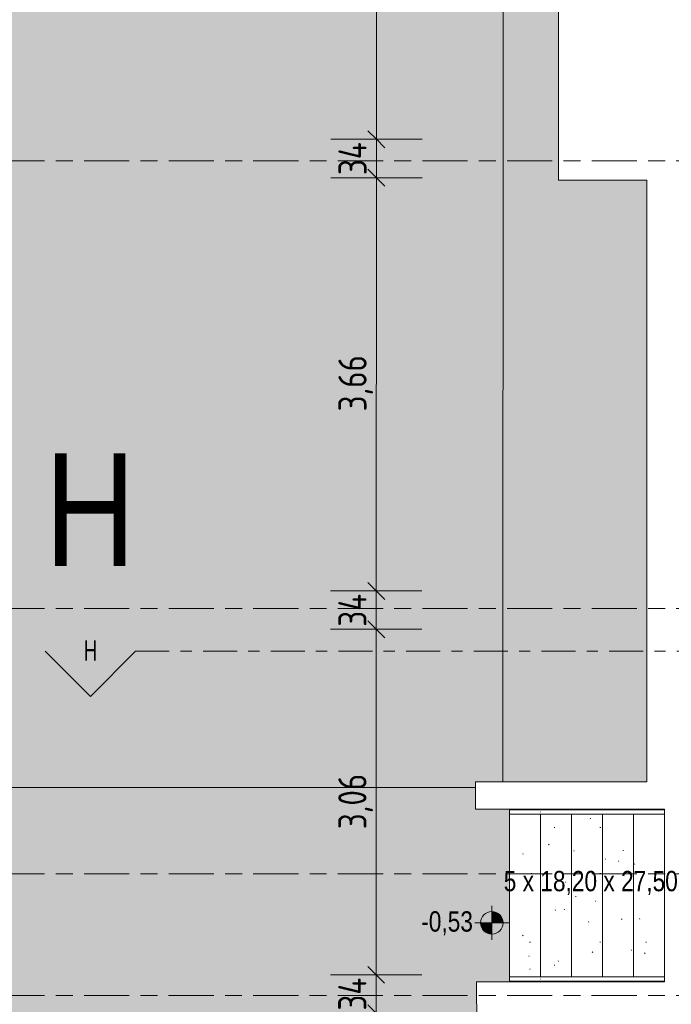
# Model space of a CAD drawing. Header units: metres. Extents: x 2 to 165, y -54 to 869.
# Tile 15 of 106: x 21.13 to 26.91, y -23.49 to -14.77. Entities that reach past the tile are written whole.
import ezdxf

# ---------------------------------------------------------------- set-up
doc = ezdxf.new("R2010")
doc.units = ezdxf.units.M
for name, pattern in [('_Rasterlinie_', [0.75, 0.4, -0.1, 0.15, -0.1]), ('_Schnittlinie_', [0.6, 0.3, -0.1, 0.1, -0.1]), ('_Verdeckte Linien_', [0.3, 0.2, -0.1])]:
    doc.linetypes.add(name, pattern=pattern)
for name, color, linetype, lineweight in [('A_Bem', 7, 'Continuous', 5), ('A_Bem-100', 7, 'Continuous', 5), ('A_Geländer', 7, 'Continuous', 5), ('A_Geschossdecken', 7, 'Continuous', 5), ('A_Geschossdecken_Oberflächenschraffur', 7, 'Continuous', 5), ('A_Hoehenkoten', 124, 'Continuous', 5), ('A_Notizen', 50, 'Continuous', 5), ('A_Raster', 128, 'Continuous', 5), ('A_Symbol-S_A', 172, 'Continuous', 5), ('A_Treppe', 38, 'Continuous', 5), ('Treppe - Beschriftungen', 50, 'Continuous', 5)]:
    doc.layers.add(name, color=color, linetype=linetype, lineweight=lineweight)
doc.styles.add('Arial', font='arial.ttf', dxfattribs={"width": 0.8, "height": 0.18})
doc.styles.add('Arial Narrow', font='ARIALN.TTF', dxfattribs={"width": 0.8, "height": 0.18})
doc.styles.add('Arial_1', font='arial.ttf', dxfattribs={"width": 0.8, "height": 1})
doc.styles.add('ISOCPEUR', font='isocpeur.ttf', dxfattribs={"width": 0.8, "height": 0.25})
doc.dimstyles.new('BLB-Standard_2_5_Aussen', dxfattribs={"dimscale": 0.3048, "dimtxt": 0.248995, "dimasz": 0.492126, "dimexe": 1.32874, "dimexo": 0.0625, "dimgap": 0.032808, "dimtad": 1, "dimdec": 1, "dimlfac": 100, "dimrnd": 0.1, "dimdsep": 46, "dimtxsty": 'ISOCPEUR', "dimblk1": 'OBLIQUE', "dimblk2": 'OBLIQUE', "dimsah": 1, "dimcen": 0.09, "dimdle": 0.164042, "dimazin": 0, "dimtfac": 1, "dimtdec": 4, "dimtix": 1, "dimtmove": 0, "dimatfit": 3, "dimfxl": 1.32874, "dimfxlon": 1, "dimtvp": 1, "dimtolj": 1, "dimtzin": 0, "dimarcsym": 2})
doc.dimstyles.new('BLB-Standard_2_5_Aussen_1', dxfattribs={"dimscale": 0.3048, "dimtxt": 0.248995, "dimasz": 0.492126, "dimexe": 1.32874, "dimexo": 0.0625, "dimgap": 0.032808, "dimtad": 1, "dimrnd": 0.001, "dimzin": 0, "dimdsep": 46, "dimtxsty": 'ISOCPEUR', "dimblk1": 'OBLIQUE', "dimblk2": 'OBLIQUE', "dimsah": 1, "dimcen": 0.09, "dimdle": 0.164042, "dimazin": 0, "dimtfac": 1, "dimtdec": 4, "dimtix": 1, "dimtmove": 0, "dimatfit": 3, "dimfxl": 1.32874, "dimfxlon": 1, "dimtvp": 1, "dimtolj": 1, "dimtzin": 0, "dimarcsym": 2})
pattern_1 = [(0, (56.97275, 0), (0.813, 0.203), [0.007, -0.603, 0.007, -0.603, -3.251]), (0, (56.97275, 0), (0.813, 0.203), [-1.219, 0.007, -1.212, 0.007, -0.603, -1.422]), (0, (56.97275, 0), (0.813, 0.203), [-3.048, 0.007, -0.4, 0.007, -1.009]), (120, (57.27775, 0.102), (-0.5823032, 0.6025787), [0.007, -0.603, 0.007, -0.603, -3.251]), (120, (57.27775, 0.102), (-0.5823032, 0.6025787), [-1.219, 0.007, -1.212, 0.007, -0.603, -1.422]), (120, (57.27775, 0.102), (-0.5823032, 0.6025787), [-3.048, 0.007, -0.4, 0.007, -1.009]), (240, (57.37875, 0.508), (-0.2306968, -0.8055787), [0.007, -0.603, 0.007, -0.603, -3.251]), (240, (57.37875, 0.508), (-0.2306968, -0.8055787), [-1.219, 0.007, -1.212, 0.007, -0.603, -1.422]), (240, (57.37875, 0.508), (-0.2306968, -0.8055787), [-3.048, 0.007, -0.4, 0.007, -1.009])]

# ---------------------------------------------------------------- blocks, each defined once
blk = doc.blocks.new('Typ des oberen Holms - Oberer Geländerholm_Innen_-8099066-AB- E0-  OK FFB')
at = {"layer": 'A_Geländer', "color": 250, "lineweight": 9}
for p, q in [((-31.2297, -21.7649), (-31.4986, -21.7649)), ((-31.4986, -21.7873), (-31.4986, -21.7826)), ((-30.1236, -21.7649), (-31.2297, -21.7649)), ((-31.4986, -21.8049), (-31.2297, -21.8049)), ((-31.2297, -21.8049), (-30.1236, -21.8049))]:
    blk.add_line(p, q, dxfattribs=at)
at = {"layer": 'A_Geländer', "color": 250, "lineweight": 9, "flags": 128}
blk.add_lwpolyline([(-30.1236, -21.783), (-30.1236, -21.7849), (-30.1236, -21.7869)], dxfattribs=at)
at = {"layer": 'A_Geländer', "color": 250, "lineweight": 9}
blk.add_open_spline([(-31.2237, -21.783), (-31.2236, -21.7836), (-31.2236, -21.7849), (-31.2236, -21.7862), (-31.2237, -21.7869)], degree=3, dxfattribs=at)
blk = doc.blocks.new('Typ des oberen Holms - Oberer Geländerholm_Innen_-V42-AB- E0-  OK FFB')
at = {"layer": 'A_Geländer', "color": 250, "lineweight": 9}
for p, q in [((-31.4986, -21.8049), (-31.4986, -21.7649)), ((-31.2236, -21.7649), (-31.4986, -21.7649)), ((-30.1236, -21.7649), (-31.2236, -21.7649)), ((-30.1236, -21.8049), (-30.1236, -21.7649)), ((-31.2236, -21.8049), (-31.4986, -21.8049)), ((-30.1236, -21.8049), (-31.2236, -21.8049))]:
    blk.add_line(p, q, dxfattribs=at)
blk = doc.blocks.new('Typ des oberen Holms - Oberer Geländerholm_Innen_-8099078-AB- E0-  OK FFB')
at = {"layer": 'A_Geländer', "color": 250, "lineweight": 9}
for p, q in [((-31.2297, -23.2448), (-31.4986, -23.2448)), ((-31.4986, -23.2671), (-31.4986, -23.2624)), ((-30.1236, -23.2448), (-31.2297, -23.2448)), ((-31.4986, -23.2848), (-31.2297, -23.2848)), ((-31.2297, -23.2848), (-30.1236, -23.2848))]:
    blk.add_line(p, q, dxfattribs=at)
at = {"layer": 'A_Geländer', "color": 250, "lineweight": 9, "flags": 128}
blk.add_lwpolyline([(-30.1236, -23.2628), (-30.1236, -23.2648), (-30.1236, -23.2667)], dxfattribs=at)
at = {"layer": 'A_Geländer', "color": 250, "lineweight": 9}
blk.add_open_spline([(-31.2237, -23.2628), (-31.2236, -23.2635), (-31.2236, -23.2648), (-31.2236, -23.2661), (-31.2237, -23.2667)], degree=3, dxfattribs=at)
blk = doc.blocks.new('Typ des oberen Holms - Oberer Geländerholm_Innen_-V43-AB- E0-  OK FFB')
at = {"layer": 'A_Geländer', "color": 250, "lineweight": 9}
for p, q in [((-31.4986, -23.2848), (-31.4986, -23.2448)), ((-31.2236, -23.2448), (-31.4986, -23.2448)), ((-30.1236, -23.2448), (-31.2236, -23.2448)), ((-30.1236, -23.2848), (-30.1236, -23.2448)), ((-31.2236, -23.2848), (-31.4986, -23.2848)), ((-30.1236, -23.2848), (-31.2236, -23.2848))]:
    blk.add_line(p, q, dxfattribs=at)
blk = doc.blocks.new('Schnitt - Name-592450-AB- E0-  OK FFB')
at = {"layer": 'A_Symbol-S_A', "lineweight": 9}
for p, q in [((-0.004, 0.004), (-0.008, 0)), ((0, 0), (-0.004, 0.004))]:
    blk.add_line(p, q, dxfattribs=at)
blk = doc.blocks.new('DIMBLOCK69-AB- E0-  OK FFB')
at = {"layer": 'A_Bem-100', "lineweight": 9}
for p, q in [((24.2926, -23.2275), (24.2177, -23.1525)), ((24.2926, -23.2275), (24.3676, -23.3025)), ((24.2925, -23.5675), (24.2176, -23.4925)), ((24.2925, -23.5675), (24.3675, -23.6425))]:
    blk.add_line(p, q, dxfattribs=at)
at = {"layer": 'A_Bem-100'}
for p, q in [((24.6976, -23.2276), (23.8876, -23.2274)), ((24.2925, -23.5675), (24.2926, -23.2275)), ((24.2926, -23.2275), (24.6976, -23.2276)), ((24.6975, -23.5676), (23.8875, -23.5674)), ((24.2925, -23.5675), (24.6975, -23.5676))]:
    blk.add_line(p, q, dxfattribs=at)
at = {"layer": 'A_Bem-100', "color": 0, "insert": (23.956, -23.5444), "char_height": 0.25, "width": 0.352554, "attachment_point": 1, "rotation": 90, "line_spacing_factor": 1.149209, "style": 'ISOCPEUR'}
blk.add_mtext('34', dxfattribs=at)
blk = doc.blocks.new('_Oblique')
at = {"color": 0, "linetype": 'ByBlock', "lineweight": -2}
blk.add_line((-0.5, -0.5), (0.5, 0.5), dxfattribs=at)
blk = doc.blocks.new('DIMBLOCK70-AB- E0-  OK FFB')
at = {"layer": 'A_Bem-100', "lineweight": 9}
for p, q in [((24.2935, -20.1675), (24.2185, -20.0924)), ((24.2935, -20.1675), (24.3685, -20.2425)), ((24.2926, -23.2275), (24.2177, -23.1525)), ((24.2926, -23.2275), (24.3676, -23.3025))]:
    blk.add_line(p, q, dxfattribs=at)
at = {"layer": 'A_Bem-100'}
for p, q in [((24.6985, -20.1676), (23.8885, -20.1674)), ((24.2926, -23.2275), (24.2935, -20.1675)), ((24.2935, -20.1675), (24.6985, -20.1676)), ((24.6976, -23.2276), (23.8876, -23.2274)), ((24.2926, -23.2275), (24.6976, -23.2276))]:
    blk.add_line(p, q, dxfattribs=at)
at = {"layer": 'A_Bem-100', "color": 0, "insert": (23.9565, -21.9377), "char_height": 0.25, "width": 0.576635, "attachment_point": 1, "rotation": 90, "line_spacing_factor": 1.149209, "style": 'ISOCPEUR'}
blk.add_mtext('3,06', dxfattribs=at)
blk = doc.blocks.new('DIMBLOCK71-AB- E0-  OK FFB')
at = {"layer": 'A_Bem-100', "lineweight": 9}
for p, q in [((24.2936, -19.8275), (24.2186, -19.7525)), ((24.2936, -19.8275), (24.3686, -19.9025)), ((24.2935, -20.1675), (24.2185, -20.0924)), ((24.2935, -20.1675), (24.3685, -20.2425))]:
    blk.add_line(p, q, dxfattribs=at)
at = {"layer": 'A_Bem-100'}
for p, q in [((24.6986, -19.8276), (23.8886, -19.8274)), ((24.2935, -20.1675), (24.2936, -19.8275)), ((24.2936, -19.8275), (24.6986, -19.8276)), ((24.6985, -20.1676), (23.8885, -20.1674)), ((24.2935, -20.1675), (24.6985, -20.1676))]:
    blk.add_line(p, q, dxfattribs=at)
at = {"layer": 'A_Bem-100', "color": 0, "insert": (23.9569, -20.1444), "char_height": 0.25, "width": 0.352554, "attachment_point": 1, "rotation": 90, "line_spacing_factor": 1.149209, "style": 'ISOCPEUR'}
blk.add_mtext('34', dxfattribs=at)
blk = doc.blocks.new('DIMBLOCK72-AB- E0-  OK FFB')
at = {"layer": 'A_Bem-100', "lineweight": 9}
for p, q in [((24.2946, -16.1675), (24.2196, -16.0925)), ((24.2946, -16.1675), (24.3696, -16.2425)), ((24.2936, -19.8275), (24.2186, -19.7525)), ((24.2936, -19.8275), (24.3686, -19.9025))]:
    blk.add_line(p, q, dxfattribs=at)
at = {"layer": 'A_Bem-100'}
for p, q in [((24.6996, -16.1676), (23.8896, -16.1674)), ((24.2936, -19.8275), (24.2946, -16.1675)), ((24.2946, -16.1675), (24.6996, -16.1676)), ((24.6986, -19.8276), (23.8886, -19.8274)), ((24.2936, -19.8275), (24.6986, -19.8276))]:
    blk.add_line(p, q, dxfattribs=at)
at = {"layer": 'A_Bem-100', "color": 0, "insert": (23.9575, -18.2377), "char_height": 0.25, "width": 0.576635, "attachment_point": 1, "rotation": 90, "line_spacing_factor": 1.149209, "style": 'ISOCPEUR'}
blk.add_mtext('3,66', dxfattribs=at)
blk = doc.blocks.new('DIMBLOCK73-AB- E0-  OK FFB')
at = {"layer": 'A_Bem-100', "lineweight": 9}
for p, q in [((24.2947, -15.8275), (24.2197, -15.7525)), ((24.2947, -15.8275), (24.3697, -15.9026)), ((24.2946, -16.1675), (24.2196, -16.0925)), ((24.2946, -16.1675), (24.3696, -16.2425))]:
    blk.add_line(p, q, dxfattribs=at)
at = {"layer": 'A_Bem-100'}
for p, q in [((24.6997, -15.8276), (23.8897, -15.8274)), ((24.2946, -16.1675), (24.2947, -15.8275)), ((24.2947, -15.8275), (24.6997, -15.8276)), ((24.6996, -16.1676), (23.8896, -16.1674)), ((24.2946, -16.1675), (24.6996, -16.1676))]:
    blk.add_line(p, q, dxfattribs=at)
at = {"layer": 'A_Bem-100', "color": 0, "insert": (23.9581, -16.1444), "char_height": 0.25, "width": 0.352554, "attachment_point": 1, "rotation": 90, "line_spacing_factor": 1.149209, "style": 'ISOCPEUR'}
blk.add_mtext('34', dxfattribs=at)
blk = doc.blocks.new('DIMBLOCK74-AB- E0-  OK FFB')
at = {"layer": 'A_Bem-100', "lineweight": 9}
for p, q in [((24.2957, -12.1674), (24.2208, -12.0923)), ((24.2957, -12.1674), (24.3707, -12.2424)), ((24.2947, -15.8275), (24.2197, -15.7525)), ((24.2947, -15.8275), (24.3697, -15.9026))]:
    blk.add_line(p, q, dxfattribs=at)
at = {"layer": 'A_Bem-100'}
for p, q in [((24.7007, -12.1675), (23.8907, -12.1672)), ((24.2947, -15.8275), (24.2957, -12.1674)), ((24.2957, -12.1674), (24.7007, -12.1675)), ((24.6997, -15.8276), (23.8897, -15.8274)), ((24.2947, -15.8275), (24.6997, -15.8276))]:
    blk.add_line(p, q, dxfattribs=at)
at = {"layer": 'A_Bem-100', "color": 0, "insert": (23.9586, -14.2377), "char_height": 0.25, "width": 0.576635, "attachment_point": 1, "rotation": 90, "line_spacing_factor": 1.149209, "style": 'ISOCPEUR'}
blk.add_mtext('3,66', dxfattribs=at)
blk = doc.blocks.new('Höhenkoten - Kreuz gefüllt-6114407-AB- E0-  OK FFB')
at = {"layer": 'A_Hoehenkoten'}
h = blk.add_hatch(color=256, dxfattribs=at)
edge = h.paths.add_edge_path(flags=0)
edge.add_line((0.001, 0.0014), (0, 0.0014))
edge.add_line((0, 0.0014), (0, 0.0024))
edge.add_arc((0, 0.0014), 0.001, 0, 90, ccw=False)
h = blk.add_hatch(color=256, dxfattribs=at)
edge = h.paths.add_edge_path(flags=0)
edge.add_line((-0.001, 0.0014), (0, 0.0014))
edge.add_line((0, 0.0014), (0, 0.0004))
edge.add_arc((0, 0.0014), 0.001, 180, 270, ccw=False)
for p, q in [((0, 0.0029), (0, -0.0001)), ((0, 0.0014), (0, 0.0024)), ((0, 0.0024), (0, 0.0014)), ((0, 0.0024), (0, 0.0014)), ((0, 0.0014), (0, 0.0024)), ((-0.0015, 0.0014), (0.0015, 0.0014)), ((-0.001, 0.0014), (0, 0.0014)), ((0, 0.0014), (-0.001, 0.0014)), ((0, 0.0014), (-0.001, 0.0014)), ((-0.001, 0.0014), (0, 0.0014)), ((0.001, 0.0014), (0, 0.0014)), ((0, 0.0014), (0, 0.0004)), ((0, 0.0004), (0, 0.0014)), ((0, 0.0014), (0.001, 0.0014)), ((0, 0.0014), (0.001, 0.0014)), ((0.001, 0.0014), (0, 0.0014)), ((0, 0.0014), (0, 0.0004)), ((0, 0.0004), (0, 0.0014))]:
    blk.add_line(p, q, dxfattribs=at)
for start, end in [(90, 180), (90, 180), (360, 90), (360, 90), (180, 270), (180, 270), (270, 0), (270, 360)]:
    blk.add_arc((0, 0.0014), 0.001, start, end, dxfattribs=at)

msp = doc.modelspace()

# ---------------------------------------------------------------- hatches: boundary and pattern name
at = {"layer": 'A_Geschossdecken_Oberflächenschraffur'}
for points in [[(25.4141, -21.5195), (25.4355, 6.6171), (20.5098, 2.2665), (25.1729, -20.3496)], [(25.4141, -21.5195), (25.9081, -16.1896), (25.4355, 6.6171), (25.4151, -20.2495)], [(25.9081, -16.1896), (25.9238, 6.5265), (25.4355, 6.6171), (25.8743, -14.5553)], [(25.4141, -21.5195), (20.5098, 2.2665), (25.1729, -21.5195)], [(20.7113, -21.5683), (25.1729, -21.5195), (20.5098, 2.2665), (20.7002, -20.2495)], [(26.6909, -21.5195), (26.6909, -16.1896), (25.9081, -16.1896), (25.4141, -21.5195), (25.9081, -21.5195)], [(25.1729, -21.5683), (25.1729, -21.5195), (20.7113, -21.5683), (24.9587, -21.5683)], [(21.222, -23.7885), (25.1729, -21.7595), (20.7113, -21.5683), (21.0422, -23.6123), (21.1361, -23.6965), (21.2005, -23.7655)], [(25.1729, -21.7595), (25.1729, -21.5683), (20.7113, -21.5683), (24.9587, -21.7504)], [(21.5638, -24.7144), (25.1823, -23.2902), (25.1729, -21.7595), (21.222, -23.7885), (21.2995, -23.8877), (21.3707, -23.9986), (21.4268, -24.1048), (21.4756, -24.2209), (21.514, -24.3409), (21.5416, -24.4637), (21.5582, -24.5884), (21.561, -24.6505)], [(25.4741, -23.2902), (25.4741, -21.7595), (25.1729, -21.7595), (25.1823, -23.2902)], [(25.202, -26.7401), (25.1823, -23.2902), (21.5638, -24.7144), (25.1973, -26.7375)]]:
    msp.add_hatch(color=10, dxfattribs=at).paths.add_polyline_path(points, flags=0)
at = {"layer": 'A_Treppe'}
h = msp.add_hatch(dxfattribs=at)
h.set_pattern_fill('FP_346', style=0, pattern_type=2)
h.set_pattern_definition(pattern_1)
h.paths.add_polyline_path([(25.4741, -23.2902), (25.7491, -23.2902), (25.7491, -23.2848), (25.4741, -23.2848)], flags=0)
h.paths.add_polyline_path([(25.4741, -23.2448), (25.7491, -23.2448), (25.7491, -21.8049), (25.4741, -21.8049), (25.4741, -23.1271)], flags=0)
h.paths.add_polyline_path([(25.4741, -21.7649), (25.7491, -21.7649), (25.7491, -21.7595), (25.4741, -21.7595)], flags=0)
h = msp.add_hatch(dxfattribs=at)
h.set_pattern_fill('FP_346', style=0, pattern_type=2)
h.set_pattern_definition(pattern_1)
h.paths.add_polyline_path([(25.7491, -23.2902), (26.0241, -23.2902), (26.0241, -23.2848), (25.7491, -23.2848)], flags=0)
h.paths.add_polyline_path([(26.0241, -23.2448), (26.0241, -21.8049), (25.7491, -21.8049), (25.7491, -23.2448), (25.8007, -23.2448)], flags=0)
h.paths.add_polyline_path([(25.8007, -21.7649), (26.0241, -21.7649), (26.0241, -21.7595), (25.7491, -21.7595), (25.7491, -21.7649)], flags=0)
h = msp.add_hatch(dxfattribs=at)
h.set_pattern_fill('FP_347', style=0, pattern_type=2)
h.set_pattern_definition(pattern_1)
h.paths.add_polyline_path([(26.2991, -23.2902), (26.2991, -23.2848), (26.0241, -23.2848), (26.0241, -23.2902), (26.0814, -23.2902)], flags=0)
h.paths.add_polyline_path([(26.0814, -23.2448), (26.2991, -23.2448), (26.2991, -21.8049), (26.0241, -21.8049), (26.0241, -23.2448)], flags=0)
h.paths.add_polyline_path([(26.0814, -21.7649), (26.2991, -21.7649), (26.2991, -21.7595), (26.0241, -21.7595), (26.0241, -21.7649)], flags=0)
h = msp.add_hatch(dxfattribs=at)
h.set_pattern_fill('FP_346', style=0, pattern_type=2)
h.set_pattern_definition(pattern_1)
h.paths.add_polyline_path([(26.5741, -23.2902), (26.5741, -23.2848), (26.2991, -23.2848), (26.2991, -23.2902)], flags=0)
h.paths.add_polyline_path([(26.2991, -23.2448), (26.5741, -23.2448), (26.5741, -21.8049), (26.2991, -21.8049), (26.2991, -23.0966)], flags=0)
h.paths.add_polyline_path([(26.2991, -21.7649), (26.5741, -21.7649), (26.5741, -21.7595), (26.2991, -21.7595)], flags=0)
h = msp.add_hatch(dxfattribs=at)
h.set_pattern_fill('FP_346', style=0, pattern_type=2)
h.set_pattern_definition(pattern_1)
h.paths.add_polyline_path([(26.8491, -23.2902), (26.8491, -23.2848), (26.5741, -23.2848), (26.5741, -23.2902)], flags=0)
h.paths.add_polyline_path([(26.5741, -23.2448), (26.8491, -23.2448), (26.8491, -21.8049), (26.5741, -21.8049), (26.5741, -23.0966)], flags=0)
h.paths.add_polyline_path([(26.5741, -21.7649), (26.8491, -21.7649), (26.8491, -21.7595), (26.5741, -21.7595)], flags=0)

# ---------------------------------------------------------------- linework, layer by layer
at = {"layer": 'A_Geschossdecken', "color": 254, "lineweight": 9}
for p, q in [((25.4141, -21.5195), (25.4355, 6.6171)), ((25.9238, 6.5265), (25.9081, -16.1896)), ((25.9081, -16.1896), (26.6909, -16.1896)), ((26.6909, -16.1896), (26.6909, -21.5195)), ((25.1729, -21.5195), (25.1729, -21.7595)), ((26.6909, -21.5195), (25.1729, -21.5195)), ((25.1729, -21.5683), (20.7113, -21.5683)), ((25.1729, -21.7595), (25.4741, -21.7595)), ((25.4741, -21.7595), (25.4741, -21.7649)), ((25.4741, -21.8049), (25.4741, -23.2448)), ((25.4741, -23.2902), (25.1823, -23.2902)), ((25.1823, -23.2902), (25.202, -26.7401)), ((25.4741, -23.2848), (25.4741, -23.2902))]:
    msp.add_line(p, q, dxfattribs=at)
at = {"layer": 'A_Raster', "linetype": '_Rasterlinie_', "lineweight": 9}
for p, q in [((88.1031, -16.0184), (15.5195, -16.0184)), ((88.1031, -19.9826), (15.5195, -19.9826)), ((88.1031, -22.3326), (15.5195, -22.3326)), ((88.1025, -23.4099), (15.5195, -23.4099))]:
    msp.add_line(p, q, dxfattribs=at)
at = {"layer": 'A_Symbol-S_A', "linetype": '_Schnittlinie_', "lineweight": 9}
msp.add_line((22.1587, -20.3624), (86.6263, -20.3624), dxfattribs=at)
at = {"layer": 'A_Treppe', "color": 250, "lineweight": 9}
for p, q in [((25.4741, -21.7649), (25.4741, -21.7595)), ((25.7491, -21.7595), (25.4741, -21.7595)), ((26.0241, -21.7595), (25.7491, -21.7595)), ((25.7491, -21.7649), (25.7491, -21.7595)), ((26.2991, -21.7595), (26.0241, -21.7595)), ((26.0241, -21.7649), (26.0241, -21.7595)), ((26.5741, -21.7595), (26.2991, -21.7595)), ((26.2991, -21.7649), (26.2991, -21.7595)), ((26.8491, -21.7595), (26.5741, -21.7595)), ((26.5741, -21.7649), (26.5741, -21.7595)), ((26.8491, -21.7649), (26.8491, -21.7595)), ((25.4741, -23.2448), (25.4741, -21.8049)), ((25.7491, -23.2448), (25.7491, -21.8049)), ((26.0241, -23.2448), (26.0241, -21.8049)), ((26.2991, -23.2448), (26.2991, -21.8049)), ((26.5741, -23.2448), (26.5741, -21.8049)), ((26.8491, -23.2448), (26.8491, -21.8049)), ((25.4741, -23.2902), (25.4741, -23.2848)), ((25.7491, -23.2902), (25.4741, -23.2902)), ((25.7491, -23.2902), (25.7491, -23.2848)), ((26.0241, -23.2902), (25.7491, -23.2902)), ((26.0241, -23.2902), (26.0241, -23.2848)), ((26.2991, -23.2902), (26.0241, -23.2902)), ((26.2991, -23.2902), (26.2991, -23.2848)), ((26.5741, -23.2902), (26.2991, -23.2902)), ((26.5741, -23.2902), (26.5741, -23.2848)), ((26.8491, -23.2902), (26.5741, -23.2902)), ((26.8491, -23.2902), (26.8491, -23.2848))]:
    msp.add_line(p, q, dxfattribs=at)
at = {"layer": 'A_Treppe', "color": 250, "linetype": '_Verdeckte Linien_', "lineweight": 9}
for p, q in [((25.7491, -21.7649), (25.7491, -21.7595)), ((26.0241, -21.7649), (26.0241, -21.7595)), ((26.2991, -21.7649), (26.2991, -21.7595)), ((26.5741, -21.7649), (26.5741, -21.7595)), ((26.8491, -21.7649), (26.8491, -21.7595)), ((25.7491, -23.2448), (25.7491, -21.8049)), ((26.0241, -23.2448), (26.0241, -21.8049)), ((26.2991, -23.2448), (26.2991, -21.8049)), ((26.5741, -23.2448), (26.5741, -21.8049)), ((26.8491, -23.2448), (26.8491, -21.8049)), ((25.7491, -23.2902), (25.7491, -23.2848)), ((26.0241, -23.2902), (26.0241, -23.2848)), ((26.2991, -23.2902), (26.2991, -23.2848)), ((26.5741, -23.2902), (26.5741, -23.2848)), ((26.8491, -23.2902), (26.8491, -23.2848))]:
    msp.add_line(p, q, dxfattribs=at)

# ---------------------------------------------------------------- block references
at = {"layer": 'A_Geländer', "color": 250, "lineweight": 9}
for name in ['Typ des oberen Holms - Oberer Geländerholm_Innen_-8099066-AB- E0-  OK FFB', 'Typ des oberen Holms - Oberer Geländerholm_Innen_-V42-AB- E0-  OK FFB', 'Typ des oberen Holms - Oberer Geländerholm_Innen_-8099078-AB- E0-  OK FFB', 'Typ des oberen Holms - Oberer Geländerholm_Innen_-V43-AB- E0-  OK FFB']:
    msp.add_blockref(name, (56.9727, 0), dxfattribs=at)
at = {"layer": 'A_Hoehenkoten', "xscale": 99.99999999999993, "yscale": 99.99999999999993, "zscale": 99.99999999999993}
msp.add_blockref('Höhenkoten - Kreuz gefüllt-6114407-AB- E0-  OK FFB', (25.3177, -22.9071), dxfattribs=at)
at = {"layer": 'A_Symbol-S_A', "lineweight": 9, "extrusion": (0, 0, -1), "xscale": 99.99999999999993, "yscale": 99.99999999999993, "zscale": 99.99999999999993, "rotation": 180}
msp.add_blockref('Schnitt - Name-592450-AB- E0-  OK FFB', (-22.1587, -20.3624), dxfattribs=at)

# ---------------------------------------------------------------- texts
at = {"layer": 'A_Hoehenkoten', "insert": (24.6918, -22.6649), "char_height": 0.18, "width": 0.542095, "attachment_point": 1, "line_spacing_factor": 0.941778, "style": 'Arial'}
msp.add_mtext('-0,53', dxfattribs=at)
at = {"layer": 'A_Notizen', "color": 7, "insert": (21.3524, -18.6078), "char_height": 1, "width": 0.974852, "attachment_point": 1, "style": 'Arial_1'}
msp.add_mtext('H', dxfattribs=at)
at = {"layer": 'A_Symbol-S_A', "insert": (21.7002, -20.2653), "char_height": 0.18, "width": 0.141097, "attachment_point": 1, "style": 'Arial Narrow'}
msp.add_mtext('H', dxfattribs=at)
at = {"layer": 'Treppe - Beschriftungen', "color": 7, "insert": (25.4232, -22.3073), "char_height": 0.18, "width": 1.81502, "attachment_point": 1, "style": 'Arial'}
msp.add_mtext('5 x 18,20 x 27,50', dxfattribs=at)

# ---------------------------------------------------------------- dimensions: what is measured, and where the dimension line sits
at = {"layer": 'A_Bem'}
for base, p1, p2, dimstyle, override, picture, middle in [((24.2957, -12.1674), (24.6997, -15.8276), (24.7007, -12.1675), 'BLB-Standard_2_5_Aussen_1', {"dimpost": '<>', "dimfxl": 3.660177}, 'DIMBLOCK74-AB- E0-  OK FFB', (24.1602, -13.9974)), ((24.2947, -15.8275), (24.6996, -16.1676), (24.6997, -15.8276), 'BLB-Standard_2_5_Aussen', {"dimpost": '<>', "dimfxl": 0.33994}, 'DIMBLOCK73-AB- E0-  OK FFB', (24.1597, -15.9975)), ((24.2946, -16.1675), (24.6986, -19.8276), (24.6996, -16.1676), 'BLB-Standard_2_5_Aussen_1', {"dimpost": '<>', "dimfxl": 3.659999}, 'DIMBLOCK72-AB- E0-  OK FFB', (24.1591, -17.9974)), ((24.2936, -19.8275), (24.6985, -20.1676), (24.6986, -19.8276), 'BLB-Standard_2_5_Aussen', {"dimpost": '<>', "dimfxl": 0.339993}, 'DIMBLOCK71-AB- E0-  OK FFB', (24.1585, -19.9974)), ((24.2935, -20.1675), (24.6976, -23.2276), (24.6985, -20.1676), 'BLB-Standard_2_5_Aussen_1', {"dimpost": '<>', "dimfxl": 3.060004}, 'DIMBLOCK70-AB- E0-  OK FFB', (24.1581, -21.6974)), ((24.2926, -23.2275), (24.6975, -23.5676), (24.6976, -23.2276), 'BLB-Standard_2_5_Aussen', {"dimpost": '<>', "dimfxl": 0.340016}, 'DIMBLOCK69-AB- E0-  OK FFB', (24.1576, -23.3974))]:
    dim = msp.add_linear_dim(base=base, p1=p1, p2=p2, angle=89.98396, dimstyle=dimstyle, override=override, dxfattribs=at)
    dim.commit()
    dim.dimension.update_dxf_attribs({"geometry": picture, "text_midpoint": middle})

doc.saveas('drawing.dxf')
